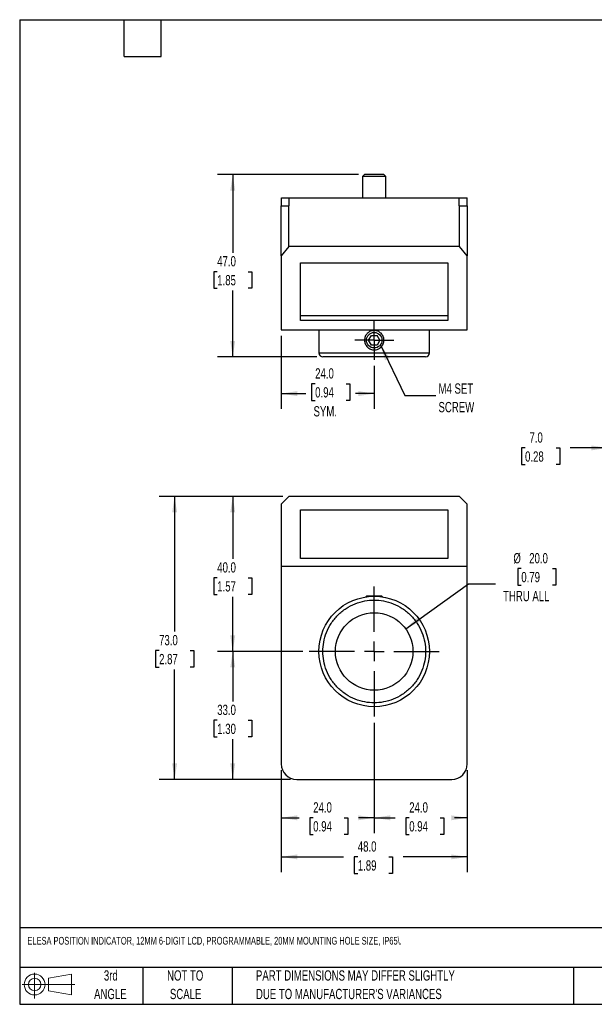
# Model space of a CAD drawing. Header units: millimetres. Extents: x 8 to 341, y 8 to 262.
# Tile 1 of 2: x 8 to 156, y 8 to 262. Entities that reach past the tile are written whole.
import ezdxf

# ---------------------------------------------------------------- set-up
doc = ezdxf.new("R2010")
doc.units = ezdxf.units.MM
doc.header["$LTSCALE"] = 1.25
doc.linetypes.add('CENTERX2', pattern=[20.32, 12.7, -2.54, 2.54, -2.54])
doc.layers.add('CENTER', color=40, linetype='CENTERX2')
doc.layers.add('DIMENSIONS', color=140, linetype='Continuous', lineweight=25)
doc.layers.add('TEXT', color=140, linetype='Continuous', lineweight=25)
doc.styles.add('SLDTEXTSTYLE0', font='TXT', dxfattribs={"width": 0.7})
doc.dimstyles.new('SLDDIMSTYLE0', dxfattribs={"dimtxt": 2.69751, "dimasz": 4.1275, "dimexe": 0, "dimexo": 0.0625, "dimgap": 0.674377, "dimtad": 0, "dimtih": 1, "dimtoh": 1, "dimrnd": 1e-09, "dimzin": 4, "dimdsep": 46, "dimtxsty": 'SLDTEXTSTYLE0', "dimsah": 1, "dimcen": 0.09, "dimadec": 0, "dimazin": 1, "dimtfac": 1, "dimtofl": 0, "dimtmove": 0, "dimatfit": 3, "dimfxl": 0, "dimfrac": 2, "dimtolj": 1, "dimtzin": 12, "dimarcsym": 0})
doc.dimstyles.new('SLDDIMSTYLE1', dxfattribs={"dimtxt": 2.69751, "dimasz": 4.1275, "dimexe": 0, "dimexo": 0.0625, "dimgap": 0.674377, "dimtad": 0, "dimtih": 1, "dimtoh": 1, "dimrnd": 1e-09, "dimzin": 4, "dimdsep": 46, "dimtxsty": 'SLDTEXTSTYLE0', "dimsah": 1, "dimcen": 0, "dimadec": 0, "dimazin": 1, "dimtfac": 1, "dimtofl": 0, "dimtmove": 0, "dimatfit": 3, "dimfxl": 0, "dimfrac": 2, "dimtolj": 1, "dimtzin": 12, "dimarcsym": 0})
doc.dimstyles.new('SLDDIMSTYLE2', dxfattribs={"dimtxt": 2.69751, "dimasz": 4.1275, "dimexe": 0, "dimexo": 0.0625, "dimgap": 0.674377, "dimtad": 0, "dimtih": 1, "dimtoh": 1, "dimrnd": 1e-09, "dimzin": 4, "dimdsep": 46, "dimtxsty": 'SLDTEXTSTYLE0', "dimsah": 1, "dimcen": 0.09, "dimadec": 0, "dimazin": 1, "dimtfac": 1, "dimtmove": 0, "dimatfit": 0, "dimfxl": 0, "dimfrac": 2, "dimtolj": 1, "dimtzin": 12, "dimarcsym": 0})
doc.dimstyles.new('SLDDIMSTYLE5', dxfattribs={"dimtxt": 0.18, "dimasz": 4.1275, "dimexe": 0, "dimexo": 0.0625, "dimgap": 0, "dimtad": 0, "dimtih": 1, "dimtoh": 1, "dimdec": 0, "dimrnd": 1e-09, "dimzin": 0, "dimdsep": 46, "dimtxsty": 'Standard', "dimsah": 1, "dimcen": 0.09, "dimadec": 0, "dimazin": 0, "dimtfac": 4.1275, "dimtdec": 0, "dimtofl": 0, "dimtmove": 0, "dimatfit": 3, "dimfxl": 0, "dimfrac": 2, "dimtolj": 1, "dimtzin": 0, "dimarcsym": 0})

# ---------------------------------------------------------------- blocks, each defined once
blk = doc.blocks.new('Block11')
at = {"color": 7, "linetype": 'Continuous', "lineweight": 18}
for p, q in [((3.24, 6.64), (3.24, 0)), ((6.85, 5.21), (12.72, 6.29)), ((6.85, 2), (6.85, 5.21)), ((12.72, 6.29), (12.72, 0.91)), ((0, 3.6), (13.59, 3.6)), ((6.85, 2), (12.72, 0.91))]:
    blk.add_line(p, q, dxfattribs=at)
for radius in [2.69, 1.61]:
    blk.add_circle((3.24, 3.6), radius, dxfattribs=at)
blk = doc.blocks.new('Block12')
at = {"color": 7, "linetype": 'Continuous'}
blk.add_blockref('Block11', (0, 0), dxfattribs=at)
blk = doc.blocks.new('SW_NOTE_0_2')
at = {"layer": 'TEXT', "color": 0, "char_height": 2.6458, "attachment_point": 1, "style": 'SLDTEXTSTYLE0'}
for s, insert in [('PART DIMENSIONS MAY DIFFER SLIGHTLY', (0, 3.41)), ("DUE TO MANUFACTURER'S VARIANCES", (0, -1.37))]:
    blk.add_mtext(s, dxfattribs=dict(at, insert=insert))
blk = doc.blocks.new('SW_NOTE_0_3')
at = {"layer": 'TEXT', "color": 0, "char_height": 2.646, "attachment_point": 2, "style": 'SLDTEXTSTYLE0'}
for s, insert in [('NOT TO', (6.57, 3.41)), ('SCALE', (6.69, -1.37))]:
    blk.add_mtext(s, dxfattribs=dict(at, insert=insert))
blk = doc.blocks.new('SW_NOTE_0_4')
at = {"layer": 'TEXT', "color": 0, "char_height": 2.646, "attachment_point": 2, "style": 'SLDTEXTSTYLE0'}
for s, insert in [('3rd', (2.89, 3.41)), ('ANGLE', (2.77, -1.37))]:
    blk.add_mtext(s, dxfattribs=dict(at, insert=insert))
blk = doc.blocks.new('_D')
at = {"layer": 'DIMENSIONS'}
for p, q in [((99.41, 80.58), (99.41, 52.08)), ((123.41, 68.37), (123.41, 52.08)), ((99.41, 56.05), (104.8, 56.05)), ((108.45, 56.05), (107.55, 56.05)), ((107.55, 56.05), (107.55, 51.76)), ((116.47, 56.05), (117.37, 56.05)), ((117.37, 56.05), (117.37, 51.76)), ((123.41, 56.05), (120.12, 56.05)), ((107.55, 51.76), (108.45, 51.76)), ((117.37, 51.76), (116.47, 51.76))]:
    blk.add_line(p, q, dxfattribs=at)
for points in [[(99.41, 56.05), (103.54, 55.41), (103.54, 56.68)], [(123.41, 56.05), (119.29, 56.68), (119.29, 55.41)]]:
    blk.add_solid(points, dxfattribs=at)
at = {"layer": 'DIMENSIONS', "char_height": 2.646, "attachment_point": 1, "style": 'SLDTEXTSTYLE0'}
for s, insert in [('24.0', (108.45, 60.06)), ('0.94', (108.45, 55.17))]:
    blk.add_mtext(s, dxfattribs=dict(at, insert=insert))
blk = doc.blocks.new('_D_1')
at = {"layer": 'DIMENSIONS'}
for p, q in [((99.41, 80.58), (99.41, 52.08)), ((75.41, 68.37), (75.41, 52.08)), ((75.41, 56.05), (80.02, 56.05)), ((83.67, 56.05), (82.77, 56.05)), ((82.77, 56.05), (82.77, 51.76)), ((91.69, 56.05), (92.59, 56.05)), ((92.59, 56.05), (92.59, 51.76)), ((99.41, 56.05), (95.34, 56.05)), ((82.77, 51.76), (83.67, 51.76)), ((92.59, 51.76), (91.69, 51.76))]:
    blk.add_line(p, q, dxfattribs=at)
for points in [[(75.41, 56.05), (79.54, 55.41), (79.54, 56.68)], [(99.41, 56.05), (95.29, 56.68), (95.29, 55.41)]]:
    blk.add_solid(points, dxfattribs=at)
at = {"layer": 'DIMENSIONS', "char_height": 2.646, "attachment_point": 1, "style": 'SLDTEXTSTYLE0'}
for s, insert in [('24.0', (83.67, 60.06)), ('0.94', (83.67, 55.17))]:
    blk.add_mtext(s, dxfattribs=dict(at, insert=insert))
blk = doc.blocks.new('_D_2')
at = {"layer": 'DIMENSIONS'}
for p, q in [((75.41, 68.37), (75.41, 41.99)), ((123.41, 68.37), (123.41, 41.99)), ((75.41, 45.96), (91.52, 45.96)), ((95.18, 45.96), (94.27, 45.96)), ((94.27, 45.96), (94.27, 41.67)), ((103.2, 45.96), (104.1, 45.96)), ((104.1, 45.96), (104.1, 41.67)), ((123.41, 45.96), (106.85, 45.96)), ((94.27, 41.67), (95.18, 41.67)), ((104.1, 41.67), (103.2, 41.67))]:
    blk.add_line(p, q, dxfattribs=at)
for points in [[(75.41, 45.96), (79.54, 45.33), (79.54, 46.6)], [(123.41, 45.96), (119.29, 46.6), (119.29, 45.33)]]:
    blk.add_solid(points, dxfattribs=at)
at = {"layer": 'DIMENSIONS', "char_height": 2.646, "attachment_point": 1, "style": 'SLDTEXTSTYLE0'}
for s, insert in [('48.0', (95.18, 49.98)), ('1.89', (95.18, 45.08))]:
    blk.add_mtext(s, dxfattribs=dict(at, insert=insert))
blk = doc.blocks.new('_D_3')
at = {"layer": 'DIMENSIONS'}
for p, q in [((81.04, 98.96), (58.94, 98.96)), ((62.91, 98.96), (62.91, 86.09)), ((58.91, 81.2), (58, 81.2)), ((58, 81.2), (58, 76.91)), ((66.92, 81.2), (67.83, 81.2)), ((67.83, 81.2), (67.83, 76.91)), ((58, 76.91), (58.91, 76.91)), ((62.91, 65.96), (62.91, 76.31)), ((67.83, 76.91), (66.92, 76.91)), ((77.83, 65.96), (58.94, 65.96))]:
    blk.add_line(p, q, dxfattribs=at)
for points in [[(62.91, 98.96), (62.28, 94.83), (63.55, 94.83)], [(62.91, 65.96), (63.55, 70.09), (62.28, 70.09)]]:
    blk.add_solid(points, dxfattribs=at)
at = {"layer": 'DIMENSIONS', "char_height": 2.646, "attachment_point": 1, "style": 'SLDTEXTSTYLE0'}
for s, insert in [('33.0', (58.91, 85.22)), ('1.30', (58.91, 80.32))]:
    blk.add_mtext(s, dxfattribs=dict(at, insert=insert))
blk = doc.blocks.new('_D_4')
at = {"layer": 'DIMENSIONS'}
for p, q in [((75.83, 138.96), (58.94, 138.96)), ((62.91, 138.96), (62.91, 122.85)), ((58.91, 117.96), (58, 117.96)), ((58, 117.96), (58, 113.67)), ((66.92, 117.96), (67.83, 117.96)), ((67.83, 117.96), (67.83, 113.67)), ((58, 113.67), (58.91, 113.67)), ((62.91, 98.96), (62.91, 113.07)), ((67.83, 113.67), (66.92, 113.67)), ((81.04, 98.96), (58.94, 98.96))]:
    blk.add_line(p, q, dxfattribs=at)
for points in [[(62.91, 138.96), (62.28, 134.83), (63.55, 134.83)], [(62.91, 98.96), (63.55, 103.09), (62.28, 103.09)]]:
    blk.add_solid(points, dxfattribs=at)
at = {"layer": 'DIMENSIONS', "char_height": 2.646, "attachment_point": 1, "style": 'SLDTEXTSTYLE0'}
for s, insert in [('40.0', (58.91, 121.97)), ('1.57', (58.91, 117.08))]:
    blk.add_mtext(s, dxfattribs=dict(at, insert=insert))
blk = doc.blocks.new('_D_5')
at = {"layer": 'DIMENSIONS'}
for p, q in [((75.83, 138.96), (43.94, 138.96)), ((47.91, 138.96), (47.91, 104.09)), ((43.91, 99.2), (43, 99.2)), ((43, 99.2), (43, 94.91)), ((51.92, 99.2), (52.83, 99.2)), ((52.83, 99.2), (52.83, 94.91)), ((43, 94.91), (43.91, 94.91)), ((47.91, 65.96), (47.91, 94.31)), ((52.83, 94.91), (51.92, 94.91)), ((77.83, 65.96), (43.94, 65.96))]:
    blk.add_line(p, q, dxfattribs=at)
for points in [[(47.91, 138.96), (47.28, 134.83), (48.55, 134.83)], [(47.91, 65.96), (48.55, 70.09), (47.28, 70.09)]]:
    blk.add_solid(points, dxfattribs=at)
at = {"layer": 'DIMENSIONS', "char_height": 2.646, "attachment_point": 1, "style": 'SLDTEXTSTYLE0'}
for s, insert in [('73.0', (43.91, 103.21)), ('2.87', (43.91, 98.32))]:
    blk.add_mtext(s, dxfattribs=dict(at, insert=insert))
blk = doc.blocks.new('_D_6')
at = {"layer": 'DIMENSIONS'}
for p, q in [((137.37, 120.34), (136.46, 120.34)), ((136.46, 120.34), (136.46, 116.05)), ((145.39, 120.34), (146.29, 120.34)), ((146.29, 120.34), (146.29, 116.05)), ((107.54, 104.79), (123.73, 116.42)), ((123.73, 116.42), (130.67, 116.42)), ((136.46, 116.05), (137.37, 116.05)), ((146.29, 116.05), (145.39, 116.05))]:
    blk.add_line(p, q, dxfattribs=at)
blk.add_solid([(107.54, 104.79), (111.26, 106.69), (110.52, 107.72)], dxfattribs=at)
at = {"layer": 'DIMENSIONS', "char_height": 2.646, "attachment_point": 1, "style": 'SLDTEXTSTYLE0'}
for s, insert in [('%%c', (135.33, 124.35)), ('20.0', (139.41, 124.35)), ('0.79', (137.37, 119.46)), ('THRU ALL', (132.66, 114.57))]:
    blk.add_mtext(s, dxfattribs=dict(at, insert=insert))
blk = doc.blocks.new('SW_CENTERMARKSYMBOL_0')
at = {"layer": 'CENTER', "color": 0}
for p, q in [((0, 5.08), (0, 16.79)), ((-5.08, 0), (-16.79, 0)), ((0, 0), (-2.54, 0)), ((0, 0), (0, 2.54)), ((0, 0), (0, -2.54)), ((0, 0), (2.54, 0)), ((5.08, 0), (16.79, 0)), ((0, -5.08), (0, -16.79))]:
    blk.add_line(p, q, dxfattribs=at)
blk = doc.blocks.new('_D_9')
at = {"layer": 'DIMENSIONS'}
for p, q in [((159.54, 113.8), (159.54, 155.43)), ((166.54, 122.55), (166.54, 155.43)), ((138.34, 151.46), (137.44, 151.46)), ((137.44, 151.46), (137.44, 147.17)), ((146.36, 151.46), (147.27, 151.46)), ((147.27, 151.46), (147.27, 147.17)), ((159.54, 151.46), (150.01, 151.46)), ((166.54, 151.46), (174.48, 151.46)), ((137.44, 147.17), (138.34, 147.17)), ((147.27, 147.17), (146.36, 147.17))]:
    blk.add_line(p, q, dxfattribs=at)
for points in [[(159.54, 151.46), (155.41, 152.1), (155.41, 150.83)], [(166.54, 151.46), (170.67, 150.83), (170.67, 152.1)]]:
    blk.add_solid(points, dxfattribs=at)
at = {"layer": 'DIMENSIONS', "char_height": 2.646, "attachment_point": 1, "style": 'SLDTEXTSTYLE0'}
for s, insert in [('7.0', (139.47, 155.48)), ('0.28', (138.34, 150.58))]:
    blk.add_mtext(s, dxfattribs=dict(at, insert=insert))
blk = doc.blocks.new('_D_18')
at = {"layer": 'DIMENSIONS'}
for p, q in [((75.41, 180.37), (75.41, 161.51)), ((99.41, 172.63), (99.41, 161.51)), ((84.18, 168.01), (83.27, 168.01)), ((83.27, 168.01), (83.27, 163.72)), ((92.19, 168.01), (93.1, 168.01)), ((93.1, 168.01), (93.1, 163.72)), ((75.41, 165.48), (81.76, 165.48)), ((99.41, 165.48), (94.61, 165.48)), ((83.27, 163.72), (84.18, 163.72)), ((93.1, 163.72), (92.19, 163.72))]:
    blk.add_line(p, q, dxfattribs=at)
for points in [[(75.41, 165.48), (79.54, 164.85), (79.54, 166.12)], [(99.41, 165.48), (95.29, 166.12), (95.29, 164.85)]]:
    blk.add_solid(points, dxfattribs=at)
at = {"layer": 'DIMENSIONS', "char_height": 2.646, "attachment_point": 1, "style": 'SLDTEXTSTYLE0'}
for s, insert in [('24.0', (84.18, 172.02)), ('0.94', (84.18, 167.13)), ('SYM.', (83.76, 162.24))]:
    blk.add_mtext(s, dxfattribs=dict(at, insert=insert))
blk = doc.blocks.new('_D_19')
at = {"layer": 'DIMENSIONS'}
for p, q in [((95.33, 221.96), (58.94, 221.96)), ((62.91, 221.96), (62.91, 201.82)), ((58.91, 196.93), (58, 196.93)), ((58, 196.93), (58, 192.65)), ((66.92, 196.93), (67.83, 196.93)), ((67.83, 196.93), (67.83, 192.65)), ((58, 192.65), (58.91, 192.65)), ((62.91, 174.96), (62.91, 192.04)), ((67.83, 192.65), (66.92, 192.65)), ((84.58, 174.96), (58.94, 174.96))]:
    blk.add_line(p, q, dxfattribs=at)
for points in [[(62.91, 221.96), (62.28, 217.83), (63.55, 217.83)], [(62.91, 174.96), (63.55, 179.09), (62.28, 179.09)]]:
    blk.add_solid(points, dxfattribs=at)
at = {"layer": 'DIMENSIONS', "char_height": 2.646, "attachment_point": 1, "style": 'SLDTEXTSTYLE0'}
for s, insert in [('47.0', (58.91, 200.95)), ('1.85', (58.91, 196.06))]:
    blk.add_mtext(s, dxfattribs=dict(at, insert=insert))
blk = doc.blocks.new('SW_NOTE_0_6')
at = {"layer": 'TEXT', "color": 0, "char_height": 2.646, "attachment_point": 1, "style": 'SLDTEXTSTYLE0'}
for s, insert in [('M4 SET', (0.72, 3.14)), ('SCREW', (0.72, -1.64))]:
    blk.add_mtext(s, dxfattribs=dict(at, insert=insert))
blk = doc.blocks.new('SW_CENTERMARKSYMBOL_3')
at = {"layer": 'CENTER', "color": 0}
for p, q in [((0, 2.54), (0, 5.04)), ((0, 0), (0, 2.54)), ((-2.54, 0), (-5.04, 0)), ((0, 0), (-2.54, 0)), ((0, 0), (0, -2.54)), ((0, 0), (2.54, 0)), ((2.54, 0), (5.04, 0)), ((0, -2.54), (0, -5.04))]:
    blk.add_line(p, q, dxfattribs=at)

msp = doc.modelspace()

# ---------------------------------------------------------------- linework, layer by layer
for p, q in [((96.914, 221.959), (96.414, 221.459)), ((96.414, 221.459), (96.414, 215.959)), ((102.414, 221.459), (96.414, 221.459)), ((101.914, 221.959), (96.914, 221.959)), ((102.414, 221.459), (101.914, 221.959)), ((102.414, 215.959), (102.414, 221.459)), ((75.464, 213.959), (75.464, 215.959)), ((75.464, 215.959), (77.464, 215.959)), ((77.464, 213.959), (77.464, 215.959)), ((77.464, 215.959), (121.364, 215.959)), ((121.364, 213.959), (121.364, 215.959)), ((121.364, 215.959), (123.364, 215.959)), ((123.364, 213.959), (123.364, 215.959)), ((75.414, 201.027), (75.414, 213.959)), ((75.414, 213.959), (77.414, 213.959)), ((77.414, 203.411), (77.414, 213.959)), ((77.414, 213.959), (77.464, 213.959)), ((121.364, 213.959), (121.414, 213.959)), ((121.414, 203.411), (121.414, 213.959)), ((121.414, 213.959), (123.414, 213.959)), ((123.414, 213.959), (123.414, 201.027)), ((77.414, 203.411), (75.414, 201.027)), ((121.414, 203.411), (77.414, 203.411)), ((123.414, 201.027), (121.414, 203.411)), ((75.414, 201.027), (75.414, 181.959)), ((123.414, 181.959), (123.414, 201.027)), ((80.414, 199.24), (118.414, 199.24)), ((80.414, 184.343), (80.414, 199.24)), ((118.414, 199.24), (118.414, 184.343)), ((118.414, 185.535), (80.414, 185.535)), ((118.414, 184.343), (80.414, 184.343)), ((75.414, 181.959), (123.414, 181.959)), ((85.164, 181.959), (85.164, 175.959)), ((97.97, 179.259), (98.692, 180.509)), ((98.692, 180.509), (100.135, 180.509)), ((100.857, 179.259), (100.135, 180.509)), ((113.664, 175.959), (113.664, 181.959)), ((98.692, 178.009), (97.97, 179.259)), ((100.135, 178.009), (98.692, 178.009)), ((100.857, 179.259), (100.135, 178.009)), ((85.164, 175.959), (113.664, 175.959)), ((112.664, 174.959), (86.164, 174.959)), ((77.414, 138.961), (75.414, 136.961)), ((121.414, 138.961), (77.414, 138.961)), ((123.414, 136.961), (121.414, 138.961)), ((75.414, 136.961), (75.414, 120.961)), ((80.414, 135.461), (118.414, 135.461)), ((80.414, 122.961), (80.414, 135.461)), ((118.414, 135.461), (118.414, 122.961)), ((123.414, 120.961), (123.414, 136.961)), ((118.414, 122.961), (80.414, 122.961)), ((75.414, 120.961), (123.414, 120.961)), ((75.414, 120.961), (75.414, 69.961)), ((123.414, 69.961), (123.414, 120.961)), ((97.404, 113.211), (97.237, 113.043)), ((101.423, 113.211), (97.404, 113.211)), ((101.59, 113.043), (101.423, 113.211)), ((79.414, 65.961), (119.414, 65.961))]:
    msp.add_line(p, q)
for centre, radius in [((99.414, 179.259), 2.009), ((99.414, 98.961), 14.25), ((99.414, 98.961), 10)]:
    msp.add_circle(centre, radius)
for centre, radius, start, end in [((86.164, 175.959), 1, 180, 270), ((112.664, 175.959), 1, 270, 360), ((79.414, 69.961), 4, 180, 270), ((119.414, 69.961), 4, 270, 0)]:
    msp.add_arc(centre, radius, start, end)
for points, knots in [([(98.699, 176.864), (98.54, 176.911), (98.389, 176.973), (98.099, 177.127), (97.961, 177.218), (97.583, 177.526), (97.369, 177.784), (97.137, 178.214), (97.073, 178.367), (96.976, 178.68), (96.944, 178.84), (96.91, 179.166), (96.909, 179.333), (96.94, 179.658), (96.971, 179.818), (97.113, 180.291), (97.268, 180.583), (97.578, 180.965), (97.693, 181.08), (97.944, 181.288), (98.082, 181.381), (98.369, 181.536), (98.519, 181.6), (98.833, 181.696), (98.995, 181.729), (99.482, 181.78), (99.817, 181.748), (100.285, 181.608), (100.439, 181.545), (100.728, 181.392), (100.864, 181.302), (101.117, 181.096), (101.235, 180.979), (101.443, 180.729), (101.534, 180.594), (101.691, 180.304), (101.754, 180.153), (101.85, 179.842), (101.884, 179.679), (101.917, 179.352), (101.918, 179.189), (101.887, 178.863), (101.856, 178.7), (101.762, 178.387), (101.701, 178.236), (101.547, 177.946), (101.456, 177.808), (101.148, 177.43), (100.891, 177.216), (100.461, 176.983), (100.308, 176.919), (99.995, 176.822), (99.835, 176.79), (99.509, 176.756), (99.343, 176.755), (99.018, 176.785), (98.857, 176.816), (98.699, 176.864)], [0, 0, 0, 0, 0.03125, 0.03125, 0.0625, 0.0625, 0.125, 0.125, 0.15625, 0.15625, 0.1875, 0.1875, 0.21875, 0.21875, 0.25, 0.25, 0.3125, 0.3125, 0.34375, 0.34375, 0.375, 0.375, 0.40625, 0.40625, 0.4375, 0.4375, 0.5, 0.5, 0.53125, 0.53125, 0.5625, 0.5625, 0.59375, 0.59375, 0.625, 0.625, 0.65625, 0.65625, 0.6875, 0.6875, 0.71875, 0.71875, 0.75, 0.75, 0.78125, 0.78125, 0.8125, 0.8125, 0.875, 0.875, 0.90625, 0.90625, 0.9375, 0.9375, 0.96875, 0.96875, 1, 1, 1, 1]), ([(86.164, 98.961), (86.164, 98.153), (86.316, 96.488), (87.026, 94.018), (88.256, 91.644), (89.978, 89.525), (92.097, 87.803), (94.471, 86.573), (96.941, 85.863), (99.414, 85.637), (101.886, 85.863), (104.356, 86.573), (106.731, 87.803), (108.85, 89.525), (110.571, 91.644), (111.801, 94.018), (112.511, 96.488), (112.738, 98.961), (112.511, 101.433), (111.801, 103.903), (110.571, 106.278), (108.85, 108.397), (106.731, 110.118), (104.356, 111.348), (101.886, 112.058), (99.414, 112.285), (96.941, 112.058), (94.471, 111.348), (92.097, 110.118), (89.978, 108.397), (88.256, 106.278), (87.026, 103.903), (86.316, 101.433), (86.164, 99.769), (86.164, 98.961)], [0, 0, 0, 0, 0.029129, 0.0600028, 0.0921602, 0.125, 0.1578398, 0.1899972, 0.220871, 0.25, 0.279129, 0.3100028, 0.3421602, 0.375, 0.4078398, 0.4399972, 0.470871, 0.5, 0.529129, 0.5600028, 0.5921602, 0.625, 0.6578398, 0.6899972, 0.720871, 0.75, 0.779129, 0.8100028, 0.8421602, 0.875, 0.9078398, 0.9399972, 0.970871, 1, 1, 1, 1])]:
    msp.add_open_spline(points, degree=3, knots=knots)
at = {"layer": 'TEXT'}
for p, q in [((7.937, 261.938), (341.312, 261.938)), ((7.937, 261.938), (7.937, 7.937)), ((34.925, 252.412), (34.925, 261.938)), ((44.45, 252.412), (44.45, 261.938)), ((34.925, 252.412), (44.45, 252.412)), ((341.312, 27.658), (7.937, 27.658)), ((341.312, 17.462), (7.937, 17.462)), ((39.687, 17.462), (39.687, 7.937)), ((62.765, 17.462), (62.765, 7.937)), ((150.808, 17.462), (150.808, 7.937)), ((7.937, 7.937), (341.312, 7.937))]:
    msp.add_line(p, q, dxfattribs=at)

# ---------------------------------------------------------------- block references
at = {"layer": 'CENTER'}
for name, p in [('SW_CENTERMARKSYMBOL_3', (99.414, 179.259)), ('SW_CENTERMARKSYMBOL_0', (99.414, 98.961))]:
    msp.add_blockref(name, p, dxfattribs=at)
at = {"layer": 'TEXT'}
for name, p in [('SW_NOTE_0_6', (115.285, 164.964)), ('Block12', (8.547, 9.442)), ('SW_NOTE_0_4', (28.559, 13.294)), ('SW_NOTE_0_3', (44.071, 13.294)), ('SW_NOTE_0_2', (68.899, 13.294))]:
    msp.add_blockref(name, p, dxfattribs=at)

# ---------------------------------------------------------------- texts
at = {"layer": 'TEXT', "insert": (9.957, 25.328), "char_height": 1.98438, "attachment_point": 1, "style": 'SLDTEXTSTYLE0'}
msp.add_mtext('ELESA POSITION INDICATOR, 12MM 6-DIGIT LCD, PROGRAMMABLE, 20MM MOUNTING HOLE SIZE, IP65\\\\.', dxfattribs=at)

# ---------------------------------------------------------------- dimensions: what is measured, and where the dimension line sits
at = {"layer": 'DIMENSIONS'}
for base, p1, p2, angle, picture, middle in [((62.914, 221.959), (86.164, 174.959), (96.914, 221.959), 90, '_D_19', (62.914, 196.933)), ((47.914, 138.961), (79.414, 65.961), (77.414, 138.961), 90, '_D_5', (47.914, 99.2)), ((62.914, 138.961), (82.624, 98.961), (77.414, 138.961), 90, '_D_4', (62.914, 117.957)), ((62.914, 98.961), (79.414, 65.961), (82.624, 98.961), 90, '_D_3', (62.914, 81.201)), ((75.414, 56.048), (99.414, 82.171), (75.414, 69.961), 0, '_D_1', (87.679, 56.048)), ((123.414, 56.048), (99.414, 82.171), (123.414, 69.961), 0, '_D', (112.46, 56.048)), ((123.414, 45.961), (75.414, 69.961), (123.414, 69.961), 0, '_D_2', (99.187, 45.961))]:
    dim = msp.add_linear_dim(base=base, p1=p1, p2=p2, angle=angle, dimstyle='SLDDIMSTYLE0', dxfattribs=at)
    dim.commit()
    dim.dimension.update_dxf_attribs({"geometry": picture, "text_midpoint": middle, "dimtype": 160})
dim = msp.add_linear_dim(base=(99.414, 165.482), p1=(75.414, 181.959), p2=(99.414, 174.219), angle=0, text='<>\\PSYM.', dimstyle='SLDDIMSTYLE0', dxfattribs=at)
dim.commit()
dim.dimension.update_dxf_attribs({"geometry": '_D_18', "text_midpoint": (88.184, 165.482), "dimtype": 160})
dim = msp.add_linear_dim(base=(159.541, 151.461), p1=(166.541, 120.961), p2=(159.541, 112.211), dimstyle='SLDDIMSTYLE2', dxfattribs=at)
dim.commit()
dim.dimension.update_dxf_attribs({"geometry": '_D_9', "text_midpoint": (142.352, 151.461), "dimtype": 160})
dim = msp.add_diameter_dim_2p(p1=(91.291, 93.127), p2=(107.536, 104.794), text='<>\\PTHRU ALL', dimstyle='SLDDIMSTYLE1', dxfattribs=at)
dim.commit()
dim.dimension.update_dxf_attribs({"geometry": '_D_6', "text_midpoint": (141.377, 118.195), "dimtype": 163})

# ---------------------------------------------------------------- leaders
at = {"layer": 'TEXT'}
msp.add_leader([(101.036, 178.073), (107.348, 164.964), (115.285, 164.964)], dimstyle='SLDDIMSTYLE5', dxfattribs=at)

doc.saveas('drawing.dxf')
